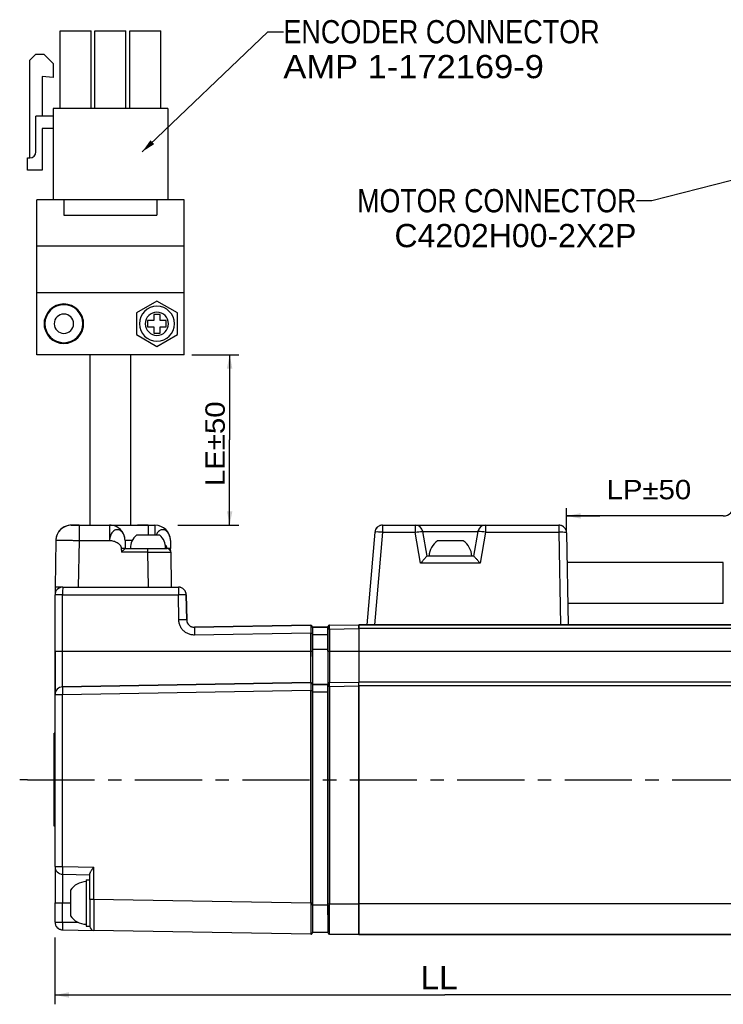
# Model space of a CAD drawing. Extents: x -54 to 576, y -100 to 345.
# Tile 6 of 18: x 135 to 225, y 141 to 268. Entities that reach past the tile are written whole.
import ezdxf
from ezdxf.enums import TextEntityAlignment as Align

# ---------------------------------------------------------------- set-up
doc = ezdxf.new("R2010")
doc.units = 0
doc.header["$LTSCALE"] = 23.1
doc.header["$MEASUREMENT"] = 0
doc.linetypes.add('CENTER', pattern=[0.6, 0.375, -0.075, 0.075, -0.075])
doc.layers.get('0').update_dxf_attribs({"linetype": 'CONTINUOUS'})
doc.layers.add('8_ALL_NOTES_BALLOONS_SYMBOLS_GT', color=7, linetype='CONTINUOUS')
doc.layers.add('DEFAULT_1', color=7, linetype='CENTER')
doc.styles.add('TEXTSTYLE_0', font='txt', dxfattribs={"width": 0.8})
doc.dimstyles.new('DIMSTYLE_1', dxfattribs={"dimtxt": 3, "dimasz": 0.18, "dimexe": 0.18, "dimexo": 0.0625, "dimgap": 0.09, "dimtad": 0, "dimtih": 1, "dimtoh": 1, "dimdec": 4, "dimzin": 0, "dimdsep": 46, "dimtxsty": 'Standard', "dimcen": 0.09, "dimadec": 0, "dimazin": 0, "dimtp": 1e-05, "dimtm": 1e-05, "dimtfac": 1, "dimtdec": 4, "dimtofl": 0, "dimtmove": 0, "dimatfit": 0, "dimfxl": 0, "dimtolj": 1, "dimtzin": 0, "dimarcsym": 0})
doc.dimstyles.new('DIMSTYLE_2', dxfattribs={"dimtxt": 2.5, "dimasz": 0.18, "dimexe": 0.18, "dimexo": 0.0625, "dimgap": 0.09, "dimtad": 0, "dimtih": 1, "dimtoh": 1, "dimdec": 4, "dimzin": 0, "dimdsep": 46, "dimtxsty": 'Standard', "dimcen": 0.09, "dimadec": 0, "dimazin": 0, "dimtp": 1e-05, "dimtm": 1e-05, "dimtfac": 1, "dimtdec": 4, "dimtofl": 0, "dimtmove": 0, "dimatfit": 0, "dimfxl": 0, "dimtolj": 1, "dimtzin": 0, "dimarcsym": 0})

# ---------------------------------------------------------------- blocks, each defined once
blk = doc.blocks.new('*D3')
at = {"color": 7, "linetype": 'Continuous'}
for p, q in [((156.76, 224.86), (162.84, 224.86)), ((161.64, 224.86), (161.64, 213.86)), ((161.64, 202.86), (161.64, 213.86)), ((154.97, 202.86), (162.84, 202.86))]:
    blk.add_line(p, q, dxfattribs=at)
for points in [[(161.99, 223.06), (161.64, 224.86), (161.29, 223.06)], [(161.29, 204.66), (161.64, 202.86), (161.99, 204.66)]]:
    blk.add_solid(points, dxfattribs=at)
at = {"color": 7, "linetype": 'Continuous', "style": 'TEXTSTYLE_0', "width": 0.97037}
blk.add_text('LE%%p50', height=2.5, rotation=90, dxfattribs=at).set_placement((161.01, 207.91), (161.01, 218.83), align=Align.FIT)
blk = doc.blocks.new('*D4')
at = {"color": 7, "linetype": 'Continuous'}
for p, q in [((139.11, 149.65), (139.11, 141.02)), ((239.71, 148.9), (239.71, 141.02)), ((139.11, 142.22), (189.41, 142.22)), ((239.71, 142.22), (189.41, 142.22))]:
    blk.add_line(p, q, dxfattribs=at)
for points in [[(140.91, 142.57), (139.11, 142.22), (140.91, 141.87)], [(237.91, 141.87), (239.71, 142.22), (237.91, 142.57)]]:
    blk.add_solid(points, dxfattribs=at)
at = {"color": 7, "linetype": 'Continuous', "style": 'TEXTSTYLE_0', "width": 0.96}
blk.add_text('LL', height=3, dxfattribs=at).set_placement((186.25, 142.97), (191.05, 142.97), align=Align.FIT)

msp = doc.modelspace()

# ---------------------------------------------------------------- linework, layer by layer
at = {"color": 7, "linetype": 'Continuous'}
for p, q in [((139.75901, 266.65577), (139.75901, 266.65577)), ((139.75901, 266.65577), (140.35901, 266.65577)), ((139.75901, 256.65577), (139.75901, 266.65577)), ((139.75901, 256.65577), (139.75901, 266.65577)), ((140.35901, 266.65577), (140.42069, 266.65577)), ((140.42069, 266.65577), (143.09721, 266.65577)), ((143.09721, 266.65577), (143.15901, 266.65577)), ((143.15901, 266.65577), (143.75901, 266.65577)), ((143.75901, 256.65577), (143.75901, 266.65577)), ((143.75901, 256.65577), (143.75901, 266.65577)), ((143.75911, 256.65577), (143.75911, 266.65577)), ((144.25901, 266.65577), (144.25901, 266.65577)), ((144.25901, 266.65577), (144.85901, 266.65577)), ((144.25901, 256.65577), (144.25901, 266.65577)), ((144.25901, 256.65577), (144.25901, 266.65577)), ((144.85901, 266.65577), (144.92069, 266.65577)), ((144.92069, 266.65577), (147.59721, 266.65577)), ((147.59721, 266.65577), (147.65901, 266.65577)), ((147.65901, 266.65577), (148.25901, 266.65577)), ((148.25901, 256.65577), (148.25901, 266.65577)), ((148.25901, 256.65577), (148.25901, 266.65577)), ((148.25937, 256.65577), (148.25937, 266.65577)), ((148.25937, 256.65577), (148.25937, 266.65577)), ((148.75893, 266.65577), (152.75893, 266.65577)), ((148.75893, 256.65577), (148.75893, 266.65577)), ((152.75893, 256.65577), (152.75893, 266.65577)), ((135.85912, 262.85577), (136.65912, 263.65577)), ((136.65912, 263.65577), (137.65912, 263.65577)), ((137.65912, 263.65577), (138.85912, 262.45577)), ((135.85912, 250.25577), (135.85912, 262.85577)), ((138.85912, 262.45577), (138.85912, 260.65577)), ((138.85912, 260.65577), (137.45912, 260.75577)), ((137.45912, 260.75577), (137.45912, 255.65577)), ((136.65908, 251.05577), (136.65908, 255.65577)), ((138.85908, 255.65577), (136.65908, 255.65577)), ((138.85889, 256.65577), (138.85889, 244.85577)), ((153.65889, 256.65577), (138.85889, 256.65577)), ((153.65889, 256.65577), (153.65889, 244.85577)), ((138.85908, 254.05577), (137.45908, 254.05577)), ((137.45908, 254.05577), (137.45908, 248.65577)), ((135.55908, 248.65577), (135.55908, 250.25577)), ((135.55908, 250.25577), (135.85908, 250.25577)), ((137.45908, 248.65577), (135.55908, 248.65577)), ((136.75882, 238.85577), (136.75882, 244.85577)), ((140.25882, 244.85577), (136.75882, 244.85577)), ((140.25882, 244.85577), (140.25882, 242.85577)), ((152.25886, 244.85577), (140.25886, 244.85577)), ((152.25882, 244.85577), (152.25882, 242.85577)), ((155.75882, 244.85577), (152.25882, 244.85577)), ((155.75882, 238.85577), (155.75882, 244.85577)), ((140.25882, 242.85577), (152.25882, 242.85577)), ((136.75894, 232.85577), (136.75882, 238.85577)), ((155.75882, 238.85577), (136.75882, 238.85577)), ((155.75894, 232.85577), (155.75882, 238.85577)), ((136.75894, 224.85577), (136.75894, 232.85577)), ((155.75894, 232.85577), (136.75894, 232.85577)), ((155.75894, 224.85577), (155.75894, 232.85577)), ((152.25894, 231.78077), (149.60894, 230.25079)), ((154.90894, 230.25079), (152.25894, 231.78077)), ((138.68526, 230.84719), (139.35358, 231.23304)), ((141.16442, 231.23301), (141.8325, 230.84729)), ((149.60894, 230.25079), (149.60894, 227.46075)), ((152.65896, 230.05577), (151.85896, 230.05577)), ((151.85896, 230.05577), (151.85896, 229.25577)), ((152.65896, 229.25577), (152.65896, 230.05577)), ((154.90894, 227.46075), (154.90894, 230.25079)), ((137.75897, 228.3549), (137.75897, 229.35664)), ((142.75897, 229.35647), (142.75897, 228.35507)), ((151.85896, 229.25577), (151.05896, 229.25577)), ((151.05896, 229.25577), (151.05896, 228.45577)), ((153.45896, 229.25577), (152.65896, 229.25577)), ((153.45896, 228.45577), (153.45896, 229.25577)), ((151.05896, 228.45577), (151.85896, 228.45577)), ((151.85896, 228.45577), (151.85896, 227.65577)), ((151.85896, 227.65577), (152.65896, 227.65577)), ((152.65896, 227.65577), (152.65896, 228.45577)), ((152.65896, 228.45577), (153.45896, 228.45577)), ((139.35358, 226.4785), (138.68526, 226.86435)), ((141.8325, 226.86425), (141.16442, 226.47853)), ((149.60894, 227.46075), (152.25894, 225.93077)), ((152.25894, 225.93077), (154.90894, 227.46075)), ((155.75894, 224.85577), (136.75894, 224.85577)), ((143.60919, 224.85577), (143.60919, 202.85721)), ((148.90919, 202.85721), (148.90919, 224.85577)), ((205.10553, 201.87322), (205.10553, 205.04577)), ((225.31268, 204.04577), (205.10553, 204.04577)), ((142.07884, 202.85721), (141.21771, 202.85721)), ((141.21771, 202.85721), (142.21756, 202.85721)), ((142.21756, 202.85721), (142.07884, 202.85721)), ((142.21756, 202.85721), (146.14728, 202.85721)), ((142.21756, 202.85721), (146.14728, 202.85721)), ((142.21756, 202.85721), (142.21756, 200.89211)), ((146.14728, 202.85721), (146.15614, 202.85721)), ((146.15614, 202.85721), (146.19597, 202.85721)), ((146.19597, 202.85721), (151.14652, 202.85721)), ((151.0078, 202.85721), (149.76268, 202.85721)), ((151.14652, 202.85721), (151.0078, 202.85721)), ((151.14652, 202.85721), (152.00764, 202.85721)), ((151.14652, 202.85721), (152.00764, 202.85721)), ((151.14652, 202.85721), (151.14652, 201.55721)), ((181.35324, 202.85577), (185.56827, 202.85577)), ((181.35324, 202.85577), (185.56827, 202.85577)), ((185.56827, 202.85577), (194.65709, 202.85577)), ((194.65709, 202.85577), (204.10568, 202.85577)), ((194.65709, 202.85577), (204.10568, 202.85577)), ((139.21802, 200.89211), (139.11268, 194.85721)), ((142.21756, 200.89211), (142.11222, 194.85721)), ((142.21756, 200.89211), (146.14728, 200.89211)), ((148.14698, 200.89211), (148.16504, 199.85721)), ((152.61268, 201.55721), (149.61268, 201.55721)), ((154.00734, 200.89211), (154.0254, 199.85721)), ((154.00734, 200.89211), (154.0254, 199.85721)), ((180.35705, 201.94293), (179.31268, 190.00577)), ((180.35705, 201.94293), (179.31268, 190.00577)), ((181.35324, 201.94293), (180.30887, 190.00577)), ((181.35324, 201.94293), (185.56827, 201.94293)), ((186.27358, 197.94293), (185.56827, 201.94293)), ((187.11268, 198.85577), (186.55308, 202.02942)), ((191.76268, 200.85577), (188.46268, 200.85577)), ((193.67228, 202.02942), (193.11268, 198.85577)), ((194.65709, 201.94293), (193.95178, 197.94293)), ((194.65709, 201.94293), (204.10568, 201.94293)), ((204.10568, 201.94293), (204.31405, 190.00577)), ((205.10553, 201.87322), (205.31268, 190.00577)), ((147.66512, 199.85721), (147.6737, 199.36593)), ((148.16497, 199.85721), (151.03444, 199.85721)), ((148.16497, 199.85721), (151.03444, 199.85721)), ((151.03444, 199.85721), (152.61268, 199.85721)), ((151.03444, 199.85721), (151.03444, 199.36593)), ((152.61268, 199.85721), (153.36268, 199.85721)), ((153.36268, 199.85721), (153.53406, 199.85721)), ((154.03398, 199.36593), (154.0254, 199.85721)), ((151.03444, 199.36593), (147.6737, 199.36593)), ((151.03444, 199.36593), (151.11314, 194.85721)), ((154.03398, 199.36593), (154.11268, 194.85721)), ((154.03398, 199.36593), (154.11268, 194.85721)), ((187.36268, 198.85577), (187.11004, 198.85577)), ((188.62185, 198.85577), (187.36268, 198.85577)), ((191.60351, 198.85577), (188.62185, 198.85577)), ((192.86268, 198.85577), (191.60351, 198.85577)), ((193.11532, 198.85577), (192.86268, 198.85577)), ((193.95178, 197.94293), (186.27358, 197.94293)), ((225.31268, 198.04577), (205.17234, 198.04577)), ((225.31268, 198.04577), (205.17234, 198.04577)), ((139.11268, 194.85721), (139.11268, 193.85721)), ((140.11268, 194.85721), (139.11268, 194.85721)), ((140.11268, 194.85721), (155.03923, 194.85721)), ((139.11268, 186.54077), (139.11268, 193.85721)), ((140.09523, 193.85721), (155.02178, 193.85721)), ((140.09523, 186.54077), (140.09523, 193.85721)), ((155.07793, 190.64039), (155.02178, 193.85721)), ((156.03908, 193.87466), (156.09523, 190.65785)), ((156.09523, 190.65785), (156.03908, 193.87466)), ((225.31268, 192.74577), (205.26485, 192.74577)), ((225.31268, 192.74577), (205.26485, 192.74577)), ((156.09523, 190.65785), (155.07793, 190.64039)), ((157.11253, 189.67545), (172.10919, 189.93722)), ((172.10919, 189.93722), (157.11253, 189.67545)), ((172.31268, 189.73725), (172.31268, 189.58482)), ((172.31268, 189.70577), (172.31268, 189.73725)), ((172.31268, 189.70577), (172.31268, 189.67165)), ((172.31268, 189.70577), (174.31268, 189.70577)), ((174.31268, 189.70577), (172.31268, 189.70577)), ((172.31268, 189.66516), (172.31268, 189.70577)), ((172.31268, 189.67165), (172.31268, 188.96477)), ((172.31268, 189.58482), (172.31268, 188.93737)), ((174.31268, 189.73941), (174.31268, 189.70577)), ((174.31268, 189.55422), (174.31268, 189.73941)), ((174.31268, 189.70577), (174.31268, 189.67165)), ((174.31268, 189.67165), (174.31268, 189.57189)), ((174.31268, 189.57189), (174.31268, 189.41288)), ((174.31268, 189.43946), (174.31268, 189.55422)), ((174.31268, 188.70577), (174.31268, 189.43946)), ((174.31268, 189.43946), (174.31268, 188.70577)), ((174.50919, 189.43946), (174.31268, 189.43946)), ((174.50919, 189.93938), (178.31268, 190.00577)), ((174.50919, 189.43946), (178.31268, 189.50585)), ((174.50919, 189.43946), (174.50919, 186.60577)), ((178.31268, 189.50585), (178.31268, 190.00577)), ((178.31268, 190.00577), (178.31268, 189.50577)), ((178.31268, 190.00577), (179.31268, 190.00577)), ((179.31268, 190.00577), (178.31268, 190.00577)), ((178.31268, 189.50585), (178.31268, 186.60577)), ((178.31268, 189.50577), (178.31268, 186.60577)), ((233.71268, 189.50577), (178.31268, 189.50577)), ((179.31268, 190.00577), (180.30887, 190.00577)), ((180.30887, 190.00577), (179.31268, 190.00577)), ((180.30887, 190.00577), (204.31405, 190.00577)), ((204.31405, 190.00577), (180.30887, 190.00577)), ((204.31405, 190.00577), (205.31268, 190.00577)), ((205.31268, 190.00577), (204.31405, 190.00577)), ((205.31268, 190.00577), (233.71268, 190.00577)), ((233.71268, 190.00577), (205.31268, 190.00577)), ((172.10919, 188.93737), (157.11253, 188.6756)), ((172.10919, 188.93737), (172.31268, 188.93737)), ((172.10919, 186.54077), (172.10919, 188.93737)), ((172.31268, 188.96477), (172.31268, 188.93737)), ((172.31268, 188.93737), (172.31268, 188.70577)), ((172.31268, 188.70577), (172.31268, 188.93737)), ((174.31268, 188.70577), (172.31268, 188.70577)), ((172.31268, 188.70577), (172.31268, 186.80577)), ((172.31268, 186.80577), (172.31268, 188.70577)), ((174.31268, 186.80577), (174.31268, 188.70577)), ((174.31268, 188.70577), (174.31268, 186.80577)), ((139.11268, 186.54077), (139.11268, 180.97857)), ((139.11268, 180.97857), (139.11268, 186.54077)), ((172.10919, 186.54077), (140.09523, 186.54077)), ((174.31268, 186.80577), (172.31268, 186.80577)), ((172.31268, 186.80577), (172.31268, 186.54077)), ((172.31268, 186.54077), (172.31268, 186.80577)), ((172.31268, 186.54077), (172.31268, 185.90161)), ((172.31268, 185.90161), (172.31268, 186.54077)), ((172.31268, 185.90161), (172.31268, 182.4002)), ((174.31268, 186.60577), (174.31268, 186.80577)), ((174.31268, 186.80577), (174.31268, 186.60577)), ((174.31268, 186.60577), (174.31268, 185.85981)), ((174.31268, 186.60577), (174.31268, 185.85981)), ((174.31268, 186.60577), (174.31268, 185.85981)), ((174.31268, 185.85981), (174.31268, 182.41288)), ((174.50919, 186.60577), (178.31268, 186.60577)), ((178.31268, 186.60577), (178.31268, 185.82541)), ((178.31268, 186.60577), (178.31268, 185.82541)), ((178.31268, 186.60577), (233.71268, 186.60577)), ((178.31268, 185.82541), (178.31268, 185.67464)), ((178.31268, 185.82541), (178.31268, 185.67464)), ((178.31268, 185.67464), (178.31268, 185.07503)), ((178.31268, 185.67464), (178.31268, 185.07503)), ((178.31268, 185.07503), (178.31268, 184.52253)), ((178.31268, 185.07503), (178.31268, 184.52253)), ((178.31268, 184.52253), (178.31268, 184.38349)), ((178.31268, 184.52253), (178.31268, 184.38349)), ((178.31268, 184.38349), (178.31268, 183.77734)), ((178.31268, 184.38349), (178.31268, 183.27989)), ((178.31268, 183.77734), (178.31268, 183.27989)), ((178.31268, 183.27989), (178.31268, 183.20557)), ((178.31268, 183.27989), (178.31268, 183.20557)), ((178.31268, 183.20557), (178.31268, 182.91025)), ((178.31268, 183.20557), (178.31268, 182.91025)), ((172.10919, 182.53722), (140.09523, 181.97841)), ((140.09523, 181.97841), (172.10919, 182.53722)), ((172.31268, 182.4002), (172.31268, 182.39224)), ((172.31268, 182.33725), (172.31268, 182.4002)), ((172.31268, 182.33725), (172.31268, 182.30577)), ((172.31268, 182.33725), (172.31268, 182.18482)), ((172.31268, 182.30577), (172.31268, 182.27165)), ((172.31268, 182.30577), (174.31268, 182.30577)), ((174.31268, 182.30577), (172.31268, 182.30577)), ((172.31268, 182.27165), (172.31268, 181.56477)), ((172.31268, 182.18482), (172.31268, 181.53737)), ((174.31268, 182.42139), (174.31268, 182.41288)), ((174.31268, 182.42139), (174.31268, 182.41288)), ((174.31268, 182.41288), (174.31268, 182.39224)), ((174.31268, 182.41288), (174.31268, 182.33941)), ((174.31268, 182.41288), (174.31268, 182.33941)), ((174.31268, 182.39224), (174.31268, 182.30577)), ((174.31268, 182.15422), (174.31268, 182.33941)), ((174.31268, 182.30577), (174.31268, 182.27165)), ((174.31268, 182.27165), (174.31268, 182.17189)), ((174.31268, 182.17189), (174.31268, 182.01288)), ((174.31268, 182.03946), (174.31268, 182.15422)), ((174.31268, 181.30577), (174.31268, 182.03946)), ((174.31268, 182.03946), (174.31268, 181.30577)), ((174.50919, 182.03946), (174.31268, 182.03946)), ((174.50919, 182.53938), (178.31268, 182.60577)), ((174.50919, 182.03946), (178.31268, 182.10585)), ((174.50919, 182.03946), (174.50919, 154.00577)), ((178.31268, 182.91025), (178.31268, 182.72836)), ((178.31268, 182.91025), (178.31268, 182.72836)), ((178.31268, 182.72836), (178.31268, 182.68263)), ((178.31268, 182.72836), (178.31268, 182.68263)), ((178.31268, 182.68263), (178.31268, 182.60577)), ((178.31268, 182.68263), (178.31268, 182.60577)), ((178.31268, 182.10585), (178.31268, 182.60577)), ((178.31268, 182.10577), (178.31268, 182.60577)), ((233.71268, 182.60577), (178.31268, 182.60577)), ((178.31268, 182.10585), (178.31268, 154.00577)), ((178.31268, 154.00577), (178.31268, 182.10577)), ((233.71268, 182.10577), (178.31268, 182.10577)), ((139.11268, 158.80807), (139.11268, 180.97857)), ((139.11268, 158.80807), (139.11268, 180.97857)), ((172.10919, 181.53737), (140.09523, 180.97857)), ((140.09523, 158.80807), (140.09523, 180.97857)), ((172.10919, 181.53737), (172.31268, 181.53737)), ((172.10919, 154.07371), (172.10919, 181.53737)), ((172.31268, 181.56477), (172.31268, 181.53737)), ((172.31268, 181.53737), (172.31268, 181.30577)), ((172.31268, 181.30577), (172.31268, 181.53737)), ((174.31268, 181.30577), (172.31268, 181.30577)), ((172.31268, 181.30577), (172.31268, 154.07371)), ((172.31268, 154.07371), (172.31268, 181.30577)), ((174.31268, 154.00577), (174.31268, 181.30577)), ((174.31268, 181.30577), (174.31268, 154.00577)), ((139.11268, 176.00577), (139.01268, 176.00577)), ((139.01268, 164.00577), (139.01268, 176.00577)), ((139.11268, 164.00577), (139.01268, 164.00577)), ((139.11268, 158.80807), (139.11268, 154.09587)), ((139.11268, 158.80807), (139.11268, 154.09587)), ((140.09523, 158.80807), (144.10395, 158.7381)), ((140.09523, 157.80823), (143.61268, 157.74683)), ((143.61268, 157.09587), (143.61268, 157.88577)), ((144.10395, 154.56255), (144.10395, 158.7381)), ((143.11268, 157.09587), (143.61268, 157.09587)), ((143.11268, 157.09587), (143.11268, 156.84587)), ((143.11268, 157.09587), (143.61268, 157.09587)), ((143.11268, 156.84587), (143.11268, 156.82476)), ((143.11268, 156.82476), (143.11268, 155.69587)), ((143.61268, 154.56255), (143.61268, 157.09587)), ((141.11268, 155.74587), (141.11268, 152.44587)), ((143.11268, 155.69587), (143.11268, 155.59587)), ((143.11268, 155.59587), (143.11268, 152.59587)), ((139.11268, 151.63298), (139.11268, 154.09587)), ((139.11268, 151.63298), (139.11268, 154.09587)), ((140.09523, 151.63298), (140.09523, 154.09587)), ((140.09523, 154.09587), (141.11268, 154.09587)), ((143.61268, 154.56255), (143.61268, 154.52281)), ((143.61268, 154.56255), (143.61268, 154.17191)), ((144.10395, 154.56255), (143.61268, 154.56255)), ((143.61268, 154.52281), (143.61268, 154.17191)), ((143.61268, 154.17191), (143.61268, 152.49587)), ((172.10919, 154.07371), (144.10395, 154.56255)), ((172.31268, 154.07371), (172.10919, 154.07371)), ((172.31268, 153.80577), (172.31268, 154.07371)), ((172.31268, 154.07371), (172.31268, 153.80577)), ((172.31268, 153.80577), (172.31268, 153.30971)), ((174.31268, 153.80577), (172.31268, 153.80577)), ((172.31268, 153.80577), (172.31268, 153.30971)), ((174.31268, 153.80577), (174.31268, 154.00577)), ((174.31268, 153.80577), (174.31268, 153.20932)), ((174.31268, 153.20932), (174.31268, 153.80577)), ((174.50919, 154.00577), (178.31268, 154.00577)), ((178.31268, 153.16717), (178.31268, 154.00577)), ((178.31268, 154.00577), (178.31268, 153.16717)), ((233.71268, 154.00577), (178.31268, 154.00577)), ((143.11268, 152.59587), (143.11268, 152.49587)), ((172.31268, 153.30971), (172.31268, 150.37302)), ((174.31268, 153.20932), (174.31268, 150.37302)), ((174.31268, 152.57697), (174.31268, 153.20932)), ((178.31268, 152.90282), (178.31268, 153.16717)), ((178.31268, 153.16717), (178.31268, 152.90282)), ((178.31268, 152.59587), (178.31268, 152.90282)), ((178.31268, 152.90282), (178.31268, 152.59587)), ((178.31268, 152.36733), (178.31268, 152.59587)), ((178.31268, 152.59587), (178.31268, 152.36733)), ((140.09523, 151.63298), (142.10568, 151.59788)), ((143.11268, 152.49587), (143.11268, 151.36697)), ((143.11268, 151.36697), (143.11268, 151.34587)), ((143.11268, 151.34587), (143.11268, 151.09587)), ((143.61268, 152.49587), (143.61268, 152.47395)), ((143.61268, 152.47395), (143.61268, 152.44587)), ((143.61268, 152.44587), (143.61268, 151.09587)), ((178.31268, 152.08151), (178.31268, 152.36733)), ((178.31268, 152.36733), (178.31268, 152.08151)), ((178.31268, 151.6381), (178.31268, 152.08151)), ((178.31268, 152.08151), (178.31268, 151.6381)), ((178.31268, 151.37491), (178.31268, 151.6381)), ((178.31268, 151.6381), (178.31268, 151.37491)), ((178.31268, 151.01521), (178.31268, 151.37491)), ((178.31268, 151.37491), (178.31268, 151.01521)), ((140.09523, 150.63313), (144.10395, 150.56316)), ((143.11268, 151.09587), (143.61268, 151.09587)), ((143.11268, 151.09587), (143.61268, 151.09587)), ((143.61268, 151.12949), (143.61268, 151.09587)), ((143.61268, 151.09587), (143.61268, 151.06308)), ((172.10919, 150.07432), (144.10395, 150.56316)), ((172.31268, 150.37302), (172.31268, 150.35463)), ((172.31268, 150.35463), (172.31268, 150.30577)), ((172.31268, 150.34639), (172.31268, 150.27429)), ((174.31268, 150.30577), (172.31268, 150.30577)), ((172.31268, 150.27429), (172.31268, 150.30577)), ((174.31268, 150.37302), (174.31268, 150.36452)), ((174.31268, 150.34387), (174.31268, 150.36452)), ((174.31268, 150.27213), (174.31268, 150.34387)), ((174.50919, 150.07216), (178.31268, 150.00577)), ((178.31268, 150.00577), (174.50919, 150.07216)), ((178.31268, 150.79921), (178.31268, 151.01521)), ((178.31268, 151.01521), (178.31268, 150.79921)), ((178.31268, 150.5206), (178.31268, 150.79921)), ((178.31268, 150.79921), (178.31268, 150.5206)), ((178.31268, 150.36782), (178.31268, 150.5206)), ((178.31268, 150.5206), (178.31268, 150.36782)), ((178.31268, 150.18049), (178.31268, 150.36782)), ((178.31268, 150.36782), (178.31268, 150.18049)), ((178.31268, 150.1003), (178.31268, 150.18049)), ((178.31268, 150.18049), (178.31268, 150.1003)), ((178.31268, 150.00577), (178.31268, 150.1003)), ((178.31268, 150.1003), (178.31268, 150.00577)), ((178.31268, 150.00577), (233.71268, 150.00577)), ((233.71268, 150.00577), (178.31268, 150.00577))]:
    msp.add_line(p, q, dxfattribs=at)
for points in [[(146.14728, 202.85721), (146.14728, 202.81985), (146.14728, 202.7087), (146.14728, 202.52792), (146.14728, 202.28426), (146.14728, 201.98691), (146.14728, 201.64706), (146.14728, 201.27749), (146.14728, 200.89211)], [(152.00764, 202.85721), (152.00764, 202.81962), (152.00764, 202.70829), (152.00764, 202.52738), (152.00764, 202.28371), (152.00764, 201.98642), (152.00764, 201.64669), (152.00764, 201.55721)], [(181.35324, 202.85577), (181.35324, 202.82565), (181.35324, 202.73646), (181.35324, 202.59362), (181.35324, 202.40575), (181.35324, 202.18436), (181.35324, 201.94293)], [(185.56827, 202.85577), (185.56827, 202.82536), (185.56827, 202.73597), (185.56827, 202.59305), (185.56827, 202.40528), (185.56827, 202.18409), (185.56827, 201.94293)], [(194.65709, 202.85577), (194.65709, 202.82559), (194.65709, 202.73635), (194.65709, 202.59349), (194.65709, 202.40564), (194.65709, 202.1843), (194.65709, 201.94293)], [(204.10568, 202.85577), (204.10568, 202.82571), (204.10568, 202.73656), (204.10568, 202.59374), (204.10568, 202.40585), (204.10568, 202.18441), (204.10568, 201.94293)], [(181.35324, 201.94293), (181.09629, 201.96229), (180.85672, 201.97444), (180.65076, 201.97856), (180.49241, 201.97438), (180.39224, 201.96218), (180.35705, 201.94293)], [(185.56827, 201.94293), (185.81959, 201.98402), (186.0555, 202.01677), (186.25879, 202.03875), (186.41592, 202.04848), (186.51626, 202.0453), (186.55308, 202.02942)], [(186.55308, 202.02942), (186.60464, 202.02942), (186.7622, 202.02942), (187.02445, 202.02942), (187.38217, 202.02942), (187.82112, 202.02942), (188.32882, 202.02942), (188.89225, 202.02942), (189.49359, 202.02942), (190.11318, 202.02942), (190.73277, 202.02942), (191.33407, 202.02942), (191.89738, 202.02942), (192.40497, 202.02942), (192.84388, 202.02942), (193.2015, 202.02942), (193.46351, 202.02942), (193.62083, 202.02942), (193.67228, 202.02942)], [(194.65709, 201.94293), (194.40431, 201.98424), (194.16847, 202.01695), (193.96536, 202.03886), (193.80864, 202.0485), (193.70871, 202.04525), (193.67228, 202.02942)], [(205.10553, 201.87322), (205.07157, 201.89503), (204.9718, 201.91432), (204.81301, 201.92962), (204.60587, 201.9399), (204.36461, 201.94444), (204.10568, 201.94293)], [(225.31268, 192.74577), (225.31268, 192.79669), (225.31268, 192.94749), (225.31268, 193.19238), (225.31268, 193.52194), (225.31268, 193.92351), (225.31268, 194.38166), (225.31268, 194.87878), (225.31268, 195.39577), (225.31268, 195.91276), (225.31268, 196.40988), (225.31268, 196.86803), (225.31268, 197.2696), (225.31268, 197.59917), (225.31268, 197.84405), (225.31268, 197.99485), (225.31268, 198.04577)], [(140.11268, 194.85721), (140.10729, 194.80826), (140.10242, 194.66622), (140.09856, 194.44499), (140.09608, 194.16622), (140.09523, 193.85721)], [(155.03923, 194.85721), (155.0347, 194.82296), (155.03049, 194.72278), (155.02688, 194.56387), (155.02411, 194.35686), (155.02237, 194.11581), (155.02178, 193.85721)], [(140.09523, 193.85721), (139.79041, 193.85721), (139.51645, 193.85721), (139.29958, 193.85721), (139.16055, 193.85721), (139.11268, 193.85721)], [(156.03908, 193.87466), (156.00426, 193.87413), (155.9022, 193.87242), (155.74003, 193.86966), (155.52903, 193.86602), (155.2839, 193.86177), (155.02178, 193.85721)], [(140.09523, 186.54077), (139.83984, 186.54077), (139.60264, 186.54077), (139.39943, 186.54077), (139.24376, 186.54077), (139.146, 186.54077), (139.11268, 186.54077)], [(140.09523, 181.97841), (140.09523, 182.06608), (140.09523, 182.3257), (140.09523, 182.74731), (140.09523, 183.3147), (140.09523, 184.00606), (140.09523, 184.79483), (140.09523, 185.6507), (140.09523, 186.54077)], [(172.31268, 186.54077), (172.29712, 186.54077), (172.25286, 186.54077), (172.18679, 186.54077), (172.10919, 186.54077)], [(172.10919, 182.53722), (172.10919, 182.61415), (172.10919, 182.84197), (172.10919, 183.21194), (172.10919, 183.70983), (172.10919, 184.31652), (172.10919, 185.00868), (172.10919, 185.75972), (172.10919, 186.54077)], [(174.31268, 186.60577), (174.32757, 186.60577), (174.37003, 186.60577), (174.43373, 186.60577), (174.50919, 186.60577)], [(174.50919, 186.60577), (174.50919, 185.81246), (174.50919, 185.04963), (174.50919, 184.34661), (174.50919, 183.7304), (174.50919, 183.22469), (174.50919, 182.84892), (174.50919, 182.61752), (174.50919, 182.53938)], [(140.09523, 181.97841), (140.09131, 181.94429), (140.08884, 181.84436), (140.088, 181.68546), (140.08884, 181.47839), (140.09131, 181.23727), (140.09523, 180.97857)], [(140.09523, 180.97857), (139.84005, 180.97857), (139.60297, 180.97857), (139.39986, 180.97857), (139.24419, 180.97857), (139.14617, 180.97857), (139.11268, 180.97857)], [(139.11268, 158.80807), (139.16055, 158.80807), (139.29958, 158.80807), (139.51645, 158.80807), (139.79041, 158.80807), (140.09523, 158.80807)], [(140.09523, 158.80807), (140.09069, 158.49916), (140.08831, 158.22048), (140.08831, 157.99929), (140.09069, 157.85724), (140.09523, 157.80823)], [(140.09523, 157.80823), (140.09523, 157.73689), (140.09523, 157.52564), (140.09523, 157.18258), (140.09523, 156.7209), (140.09523, 156.15834), (140.09523, 155.51653), (140.09523, 154.82011), (140.09523, 154.09587)], [(139.11268, 154.09587), (139.146, 154.09587), (139.24376, 154.09587), (139.39943, 154.09587), (139.60264, 154.09587), (139.83984, 154.09587), (140.09523, 154.09587)], [(174.31268, 154.00577), (174.32757, 154.00577), (174.37003, 154.00577), (174.43373, 154.00577), (174.50919, 154.00577)], [(174.50919, 150.07216), (174.50919, 150.14774), (174.50919, 150.37159), (174.50919, 150.73509), (174.50919, 151.22429), (174.50919, 151.82037), (174.50919, 152.50044), (174.50919, 153.23836), (174.50919, 154.00577)], [(139.11268, 151.63298), (139.16055, 151.63298), (139.29958, 151.63298), (139.51645, 151.63298), (139.79041, 151.63298), (140.09523, 151.63298)], [(140.09523, 151.63298), (140.09069, 151.32406), (140.08831, 151.04538), (140.08831, 150.82419), (140.09069, 150.68214), (140.09523, 150.63313)]]:
    msp.add_lwpolyline(points, dxfattribs=at)
for centre, radius, start, end in [((135.85908, 251.05577), 0.8, 270, 360), ((140.25894, 228.85577), 2.55, 0, 180), ((140.25897, 228.85577), 2.45, 90, 270), ((140.25897, 228.85577), 2.45, 270, 90), ((140.25894, 228.85577), 1.25, 0, 180), ((152.25903, 228.85577), 2.25457, 0, 180), ((152.25896, 228.85577), 1.5, 0, 180), ((140.25894, 228.85577), 2.55, 180, 360), ((140.25894, 228.85577), 1.25, 180, 360), ((152.25903, 228.85577), 2.25457, 180, 360), ((152.25896, 228.85577), 1.5, 180, 360), ((225.31268, 205.39577), 1.35, 270, 360), ((141.21772, 200.85721), 2, 90.0000358, 179.0000006), ((141.21771, 200.85721), 2, 101.1249969, 167.8749975), ((141.21771, 200.85721), 2, 90, 101.1249969), ((146.14728, 200.85721), 2, 45.5, 90), ((146.14728, 200.85721), 2, 45.5, 90), ((146.14728, 200.85721), 2, 1, 45.5), ((146.14728, 200.85721), 2, 1, 45.5), ((152.00764, 200.85721), 2, 1, 90), ((181.35324, 201.85577), 1, 90, 175), ((181.35324, 201.85577), 1, 90, 175), ((181.35324, 201.85577), 1, 153.2505967, 160.8738368), ((181.35324, 201.85577), 1, 146.701291, 153.2505967), ((181.35324, 201.85577), 1, 138.9798418, 146.701291), ((181.35324, 201.85577), 1, 132.5289351, 138.9798418), ((181.35324, 201.85577), 1, 124.003602, 132.5289351), ((181.35324, 201.85577), 1, 108.8471926, 118.3525031), ((181.35324, 201.85577), 1, 104.176086, 108.8471926), ((181.35324, 201.85577), 1, 90, 104.176086), ((185.56827, 201.85577), 1, 10, 90), ((194.65709, 201.85577), 1, 90, 170), ((194.65709, 201.85577), 1, 90, 170), ((204.10568, 201.85577), 1, 1, 90), ((204.10568, 201.85577), 1, 1, 90), ((204.10568, 201.85577), 1, 75.1554119, 90), ((204.10568, 201.85577), 1, 70.2560528, 75.1554119), ((204.10568, 201.85577), 1, 60.3104834, 70.2560528), ((204.10568, 201.85577), 1, 54.390032, 60.3104834), ((204.10568, 201.85577), 1, 45.4655343, 54.390032), ((204.10568, 201.85577), 1, 38.6989337, 45.4655343), ((204.10568, 201.85577), 1, 23.7588828, 30.6255579), ((204.10568, 201.85577), 1, 1, 15.7853269), ((141.21771, 200.85721), 2, 167.8749975, 179), ((146.14729, 200.85721), 2, 27.9950917, 34.3750274), ((150.85811, 199.99231), 2, 128.5147263, 183.8733867), ((150.85811, 199.99231), 2, 128.5147263, 183.8733867), ((151.36725, 199.99231), 2, 356.1266133, 51.4852737), ((151.36725, 199.99231), 2, 356.1266133, 51.4852737), ((189.86164, 198.78384), 2.5, 124.0271712, 178.3512414), ((189.86164, 198.78384), 2.5, 124.0271712, 178.3512414), ((190.36371, 198.78384), 2.5, 1.6487586, 55.9728288), ((190.36371, 198.78384), 2.5, 1.6487586, 55.9728288), ((153.53406, 199.35721), 0.5, 1, 90), ((140.11268, 193.85721), 1, 90, 180), ((155.03923, 193.85721), 1, 1, 90), ((155.03923, 193.85721), 1, 60.2833479, 75.1298999), ((155.03923, 193.85721), 1, 30.6442737, 45.4651229), ((155.03923, 193.85721), 1, 15.820837, 30.6442737), ((155.03923, 193.85721), 1, 1, 15.820837), ((157.09507, 190.6753), 1, 181, 271), ((157.09509, 190.67469), 1, 195.9648046, 201.5902073), ((157.09509, 190.67469), 1, 225.9734674, 235.2227823), ((157.09509, 190.67469), 1, 240.9827254, 250.4034507), ((157.09509, 190.67469), 1, 250.4034507, 255.9908927), ((172.11268, 189.73725), 0.2, 0, 91), ((174.51268, 189.73941), 0.2, 91, 180), ((174.51268, 189.73941), 0.2, 157.75, 180), ((174.51268, 189.73941), 0.2, 135.5, 157.75), ((174.51268, 189.73941), 0.2, 113.25, 135.5), ((174.51268, 189.73941), 0.2, 91, 113.25), ((140.11268, 180.97857), 1, 91, 180), ((172.11268, 182.33725), 0.2, 0, 91), ((174.51268, 182.33941), 0.2, 91, 180), ((140.11268, 180.97857), 1, 158.8590264, 165.1480537), ((140.11268, 180.97857), 1, 150.3080493, 158.8590264), ((140.11268, 158.80807), 1, 180, 269), ((140.11268, 158.80807), 1, 180, 269), ((143.18461, 154.3469), 2.5, 91.6487586, 145.9728288), ((143.18461, 154.3469), 2.5, 91.6487586, 145.9728288), ((140.11268, 151.63298), 1, 180, 269), ((143.18461, 153.84483), 2.5, 214.0271712, 268.3512414), ((143.18461, 153.84483), 2.5, 214.0271712, 268.3512414), ((140.11268, 151.63298), 1, 213.1013329, 219.146188), ((140.11268, 151.63298), 1, 219.146188, 229.8731102), ((140.11268, 151.63298), 1, 229.8731102, 235.9287272), ((140.11268, 151.63298), 1, 247.2632072, 252.5085519), ((140.11268, 151.63298), 1, 252.5085519, 269), ((144.11268, 151.06308), 0.5, 180, 269), ((172.11268, 150.27429), 0.2, 269, 360), ((172.11268, 150.27429), 0.2, 269, 291.75), ((172.11268, 150.27429), 0.2, 291.75, 314.5), ((172.11268, 150.27429), 0.2, 314.5, 337.25), ((172.11268, 150.27429), 0.2, 337.25, 360), ((174.51268, 150.27213), 0.2, 180, 269), ((174.51268, 150.27213), 0.2, 180, 269)]:
    msp.add_arc(centre, radius, start, end, dxfattribs=at)
for points in [[(148.02232, 201.54186), (147.92019, 201.75467), (147.76241, 201.97232), (147.57471, 202.13588), (147.36623, 202.2373), (147.14713, 202.27163), (146.92799, 202.23731), (146.71953, 202.13588), (146.53185, 201.97232), (146.37392, 201.75467), (146.25387, 201.49326), (146.17664, 201.20111), (146.14728, 200.89211)], [(146.15648, 202.8572), (146.15574, 202.8572), (146.15458, 202.8572), (146.15282, 202.8572), (146.15154, 202.8572), (146.15153, 202.8572)], [(154.00734, 200.89211), (153.97764, 201.20111), (153.90081, 201.49326), (153.78055, 201.75467), (153.62277, 201.97232), (153.43507, 202.13588), (153.22659, 202.23731), (153.00749, 202.27163), (152.78835, 202.2373), (152.57988, 202.13588), (152.3922, 201.97232), (152.23427, 201.75467), (152.13905, 201.559)], [(139.21802, 200.89211), (139.26369, 200.89764), (139.39907, 200.90194), (139.62008, 200.90488), (139.91997, 200.90637), (140.28968, 200.90637), (140.71793, 200.90488), (141.19177, 200.90194), (141.69668, 200.89764), (142.21756, 200.89211)], [(146.14728, 200.89211), (146.38972, 200.87054), (146.64398, 200.81336), (146.89663, 200.72298), (147.13422, 200.6018), (147.34331, 200.45223), (147.43297, 200.36755), (147.51045, 200.27667), (147.57409, 200.1799), (147.62221, 200.07753), (147.65311, 199.96987), (147.66512, 199.85721)], [(148.07759, 201.37599), (148.04045, 201.4933), (148.02232, 201.54186)], [(148.10974, 201.24112), (148.07759, 201.37599)], [(148.14698, 200.89211), (148.11728, 201.20104), (148.10974, 201.24112)], [(148.14698, 200.89211), (148.17615, 200.89663), (148.26549, 200.90045), (148.41511, 200.90341), (148.62174, 200.90543), (148.87914, 200.90644), (149.08609, 200.90646)], [(148.16497, 199.85739), (148.16093, 199.85822), (148.15079, 199.85908), (148.13468, 199.85983), (148.1128, 199.85997), (148.08541, 199.86055), (148.05285, 199.86055), (148.01552, 199.86081), (147.97389, 199.86053), (147.92845, 199.86048), (147.87978, 199.85994), (147.82847, 199.85969), (147.77515, 199.85884), (147.72046, 199.85885), (147.66512, 199.85721)], [(148.16497, 199.85739), (148.14836, 199.84241), (148.10855, 199.80371), (148.05281, 199.74849), (147.98616, 199.68185), (147.91216, 199.60747), (147.83368, 199.52823), (147.75332, 199.44683), (147.6737, 199.36593)], [(153.33471, 200.31982), (153.37078, 200.27516), (153.43443, 200.17898), (153.48256, 200.07709), (153.51346, 199.96975), (153.52548, 199.85721)], [(154.0254, 199.85721), (154.0223, 199.85885), (154.01311, 199.85884), (153.99791, 199.85969), (153.97691, 199.85994), (153.95035, 199.86048), (153.91857, 199.86053), (153.88194, 199.86081), (153.84095, 199.86055), (153.79606, 199.86055), (153.74785, 199.85997), (153.6969, 199.85983), (153.64385, 199.85908), (153.58935, 199.85822), (153.53405, 199.85739)], [(151.03444, 199.36593), (151.55451, 199.36731), (152.05945, 199.36839), (152.53374, 199.36913), (152.96239, 199.3695), (153.33234, 199.3695), (153.6324, 199.36913), (153.8534, 199.36839), (153.98854, 199.36731), (154.03398, 199.36593)], [(187.11004, 198.85577), (187.0739, 198.83166), (187.00499, 198.76635), (186.91166, 198.66947), (186.80051, 198.5488), (186.67682, 198.41064), (186.54507, 198.26035), (186.40935, 198.10286), (186.27358, 197.94293)], [(193.11532, 198.85577), (193.15146, 198.83166), (193.22037, 198.76635), (193.3137, 198.66947), (193.42485, 198.5488), (193.54854, 198.41064), (193.68029, 198.26035), (193.81601, 198.10286), (193.95178, 197.94293)], [(157.11253, 188.6756), (156.67012, 188.71725), (156.24352, 188.85753), (155.85876, 189.08962), (155.53532, 189.40199), (155.29, 189.77841), (155.13497, 190.1998), (155.07793, 190.64039)], [(157.11253, 189.67545), (157.10861, 189.64132), (157.10614, 189.5414), (157.1053, 189.3825), (157.10614, 189.17544), (157.10861, 188.93433), (157.11253, 188.6756)], [(172.10919, 189.93722), (172.10841, 189.90317), (172.10791, 189.8033), (172.10774, 189.64436), (172.10791, 189.43721), (172.10841, 189.19606), (172.10919, 188.93737)], [(174.50919, 189.43946), (174.50828, 189.594), (174.5078, 189.73332), (174.5078, 189.84387), (174.50828, 189.91488), (174.50919, 189.93938)], [(172.10919, 182.53722), (172.10841, 182.50317), (172.10791, 182.4033), (172.10774, 182.24436), (172.10791, 182.03721), (172.10841, 181.79606), (172.10919, 181.53737)], [(174.50919, 182.03946), (174.50828, 182.194), (174.5078, 182.33332), (174.5078, 182.44387), (174.50828, 182.51488), (174.50919, 182.53938)], [(144.10395, 158.7381), (143.93958, 158.50609), (143.8033, 158.30359), (143.7001, 158.13151), (143.635, 157.99154), (143.61268, 157.88577)], [(144.10395, 154.56255), (144.10242, 153.78241), (144.10128, 153.03217), (144.10058, 152.34058), (144.10034, 151.73454), (144.10058, 151.23718), (144.10128, 150.86754), (144.10242, 150.64), (144.10395, 150.56316)], [(172.10919, 154.07371), (172.10858, 153.29354), (172.10812, 152.5433), (172.10784, 151.85172), (172.10774, 151.24567), (172.10784, 150.74831), (172.10812, 150.37869), (172.10858, 150.15115), (172.10919, 150.07432)]]:
    msp.add_spline(points, degree=3, dxfattribs=at)
at = {"layer": '8_ALL_NOTES_BALLOONS_SYMBOLS_GT', "color": 7, "linetype": 'Continuous'}
for p, q in [((150.36601, 251.04898), (166.56878, 266.54427)), ((166.56878, 266.54427), (168.56878, 266.54427)), ((236.23594, 249.84848), (216.10173, 244.73357)), ((216.10173, 244.73357), (214.10173, 244.73357)), ((205.10553, 204.04577), (207.39613, 204.05706)), ((207.39613, 204.05706), (209.39613, 204.05706))]:
    msp.add_line(p, q, dxfattribs=at)
for points in [[(150.36601, 251.04898), (151.42498, 252.546), (151.90879, 252.0401)], [(205.10553, 204.04577), (206.90379, 204.40463), (206.90723, 203.70464)]]:
    msp.add_solid(points, dxfattribs=at)
at = {"layer": 'DEFAULT_1', "color": 7, "linetype": 'CENTER'}
for q in [(134.55889, 170.00577), (265.82699, 170.00577)]:
    msp.add_line((135.55889, 170.00577), q, dxfattribs=at)

# ---------------------------------------------------------------- texts
at = {"layer": '8_ALL_NOTES_BALLOONS_SYMBOLS_GT', "color": 7, "linetype": 'Continuous', "style": 'TEXTSTYLE_0'}
for s, height, width, p, p2 in [('ENCODER CONNECTOR', 3, 0.816, (168.56878, 265.04427), (209.36878, 265.04427)), ('AMP 1-172169-9', 3, 0.884211, (168.56878, 260.54427), (202.16878, 260.54427)), ('MOTOR CONNECTOR', 3, 0.818182, (178.10173, 243.23357), (214.10173, 243.23357)), ('C4202H00-2X2P', 3, 0.854795, (182.90173, 238.73357), (214.10173, 238.73357)), ('LP%%p50', 2.5, 0.97037, (210.25687, 206.19873), (221.17354, 206.19873))]:
    msp.add_text(s, height=height, dxfattribs=dict(at, width=width)).set_placement(p, p2, align=Align.FIT)

# ---------------------------------------------------------------- dimensions: what is measured, and where the dimension line sits
at = {"color": 7, "linetype": 'Continuous'}
for base, p1, p2, angle, dimstyle, picture, middle in [((161.63769, 224.85577), (154.97304, 202.85721), (156.75894, 224.85577), 90, 'DIMSTYLE_2', '*D3', (159.76269, 213.37178)), ((139.11268, 142.21696), (239.71268, 148.90104), (139.11268, 149.65028), 180, 'DIMSTYLE_1', '*D4', (188.64805, 144.46696))]:
    dim = msp.add_linear_dim(base=base, p1=p1, p2=p2, angle=angle, dimstyle=dimstyle, dxfattribs=at)
    dim.commit()
    dim.dimension.update_dxf_attribs({"geometry": picture, "text_midpoint": middle})

doc.saveas('drawing.dxf')
